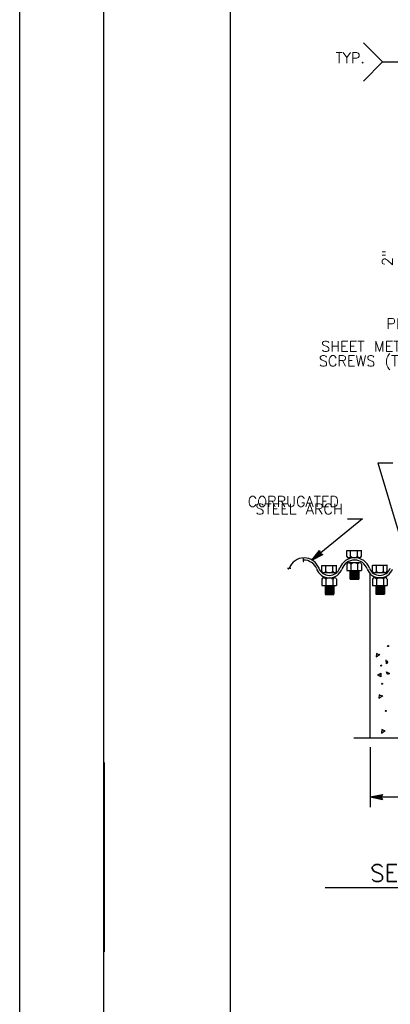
# Model space of a CAD drawing. Extents: x -18.3 to 23.7, y -15.8 to 14.2.
# Tile 2 of 19: x -18.3 to -13.9, y -9.6 to 2.1. Entities that reach past the tile are written whole.
import ezdxf
from ezdxf.enums import TextEntityAlignment as Align

# ---------------------------------------------------------------- set-up
doc = ezdxf.new("R2010")
doc.units = 0
doc.header["$MEASUREMENT"] = 0
doc.layers.add('01', color=7, linetype='CONTINUOUS')
doc.layers.add('02', color=7, linetype='CONTINUOUS')
doc.styles.add('TXT_SHX', font='txt.shx')

msp = doc.modelspace()

# ---------------------------------------------------------------- linework, layer by layer
at = {"layer": '01', "color": 7, "linetype": 'CONTINUOUS'}
for p, q in [((-18.338, -15.789), (-18.338, 14.211)), ((-17.338, -14.789), (-17.338, 13.211)), ((-15.838, -14.289), (-15.838, 12.711)), ((-14.26, 1.815), (-14.033, 1.588)), ((-14.26, 1.361), (-14.033, 1.588)), ((-14.033, 1.588), (-13.272, 1.588)), ((-14.088, -3.174), (-13.911, -3.174)), ((-14.088, -3.174), (-13.813, -4.103)), ((-14.272, -3.839), (-14.873, -4.33)), ((-14.449, -3.839), (-14.272, -3.839)), ((-14.873, -4.33), (-14.781, -4.215)), ((-14.873, -4.33), (-14.742, -4.263)), ((-14.844, -4.307), (-14.784, -4.232)), ((-14.844, -4.307), (-14.759, -4.263)), ((-14.816, -4.284), (-14.788, -4.248)), ((-14.816, -4.284), (-14.776, -4.262)), ((-14.788, -4.248), (-14.785, -4.258)), ((-14.785, -4.258), (-14.776, -4.262)), ((-14.784, -4.232), (-14.779, -4.253)), ((-14.781, -4.215), (-14.772, -4.248)), ((-14.779, -4.253), (-14.759, -4.263)), ((-14.772, -4.248), (-14.742, -4.263)), ((-14.459, -4.214), (-14.281, -4.214)), ((-14.458, -4.288), (-14.458, -4.214)), ((-14.305, -4.302), (-14.435, -4.304)), ((-14.412, -4.288), (-14.412, -4.214)), ((-14.329, -4.288), (-14.329, -4.214)), ((-14.283, -4.288), (-14.283, -4.214)), ((-14.755, -4.393), (-14.577, -4.393)), ((-14.754, -4.467), (-14.754, -4.393)), ((-14.708, -4.467), (-14.708, -4.393)), ((-14.625, -4.467), (-14.625, -4.393)), ((-14.579, -4.467), (-14.579, -4.393)), ((-14.457, -4.378), (-14.457, -4.452)), ((-14.306, -4.363), (-14.435, -4.364)), ((-14.306, -4.363), (-14.435, -4.364)), ((-14.411, -4.378), (-14.411, -4.452)), ((-14.329, -4.378), (-14.329, -4.452)), ((-14.283, -4.378), (-14.283, -4.452)), ((-14.154, -4.392), (-13.976, -4.392)), ((-14.153, -4.466), (-14.153, -4.392)), ((-14.107, -4.466), (-14.107, -4.392)), ((-14.024, -4.466), (-14.024, -4.392)), ((-13.978, -4.466), (-13.978, -4.392)), ((-14.753, -4.557), (-14.753, -4.631)), ((-14.601, -4.481), (-14.731, -4.483)), ((-14.602, -4.542), (-14.731, -4.543)), ((-14.602, -4.542), (-14.731, -4.543)), ((-14.707, -4.557), (-14.707, -4.631)), ((-14.625, -4.557), (-14.625, -4.631)), ((-14.579, -4.557), (-14.579, -4.631)), ((-14.457, -4.452), (-14.283, -4.452)), ((-14.42, -4.454), (-14.42, -4.557)), ((-14.419, -4.464), (-14.314, -4.464)), ((-14.419, -4.478), (-14.314, -4.478)), ((-14.419, -4.492), (-14.314, -4.492)), ((-14.419, -4.505), (-14.314, -4.505)), ((-14.419, -4.519), (-14.314, -4.519)), ((-14.419, -4.532), (-14.314, -4.532)), ((-14.419, -4.545), (-14.314, -4.545)), ((-14.419, -4.558), (-14.314, -4.558)), ((-14.316, -4.454), (-14.316, -4.557)), ((-14.179, -6.443), (-14.179, -4.495)), ((-14.152, -4.556), (-14.152, -4.63)), ((-14, -4.48), (-14.13, -4.482)), ((-14.001, -4.541), (-14.13, -4.542)), ((-14.001, -4.541), (-14.13, -4.542)), ((-14.106, -4.556), (-14.106, -4.63)), ((-14.024, -4.556), (-14.024, -4.63)), ((-13.978, -4.556), (-13.978, -4.63)), ((-14.753, -4.631), (-14.579, -4.631)), ((-14.716, -4.633), (-14.716, -4.736)), ((-14.715, -4.643), (-14.61, -4.643)), ((-14.715, -4.657), (-14.61, -4.657)), ((-14.715, -4.671), (-14.61, -4.671)), ((-14.612, -4.633), (-14.612, -4.736)), ((-14.152, -4.63), (-13.978, -4.63)), ((-14.115, -4.632), (-14.115, -4.735)), ((-14.114, -4.642), (-14.009, -4.642)), ((-14.114, -4.656), (-14.009, -4.656)), ((-14.114, -4.67), (-14.009, -4.67)), ((-14.011, -4.632), (-14.011, -4.735)), ((-14.715, -4.684), (-14.61, -4.684)), ((-14.715, -4.698), (-14.61, -4.698)), ((-14.715, -4.711), (-14.61, -4.711)), ((-14.715, -4.724), (-14.61, -4.724)), ((-14.715, -4.737), (-14.61, -4.737)), ((-14.114, -4.683), (-14.009, -4.683)), ((-14.114, -4.697), (-14.009, -4.697)), ((-14.114, -4.71), (-14.009, -4.71)), ((-14.114, -4.723), (-14.009, -4.723)), ((-14.114, -4.736), (-14.009, -4.736)), ((-14.375, -6.443), (-13.56, -6.443)), ((-14.179, -6.553), (-14.179, -7.264)), ((-17.337, -6.734), (-17.337, -8.984)), ((-14.179, -7.144), (-14.035, -7.113)), ((-14.142, -7.144), (-14.048, -7.124)), ((-14.106, -7.144), (-14.061, -7.134)), ((-14.061, -7.134), (-14.065, -7.144)), ((-14.048, -7.124), (-14.057, -7.144)), ((-14.035, -7.113), (-14.049, -7.144)), ((-14.179, -7.144), (-12.679, -7.144)), ((-14.179, -7.144), (-14.035, -7.175)), ((-14.142, -7.144), (-14.048, -7.164)), ((-14.106, -7.144), (-14.061, -7.153)), ((-14.065, -7.144), (-14.061, -7.153)), ((-14.057, -7.144), (-14.048, -7.164)), ((-14.049, -7.144), (-14.035, -7.175)), ((-14.713, -8.221), (-12.004, -8.221))]:
    msp.add_line(p, q, dxfattribs=at)
for centre, radius, start, end in [((-14.964, -4.492), 0.188, 20.016, 159.984), ((-14.365, -4.49), 0.188, 20.016, 159.984), ((-14.434, -4.277), 0.0253, 205.1602, 336.4829), ((-14.371, -4.237), 0.0643, 231.0772, 310.5659), ((-14.306, -4.275), 0.0253, 205.1602, 336.4829), ((-14.965, -4.49), 0.16, 20.016, 92.6898), ((-14.665, -4.381), 0.16, 200.016, 339.984), ((-14.665, -4.381), 0.131, 200.016, 339.984), ((-14.365, -4.49), 0.16, 20.016, 159.984), ((-14.434, -4.388), 0.0253, 25.1602, 156.4829), ((-14.369, -4.426), 0.0643, 51.0772, 130.5659), ((-14.305, -4.386), 0.0253, 25.1602, 156.4829), ((-14.065, -4.381), 0.16, 200.016, 339.984), ((-14.065, -4.381), 0.131, 200.016, 339.984), ((-14.73, -4.456), 0.0253, 205.1602, 336.4829), ((-14.73, -4.567), 0.0253, 25.1602, 156.4829), ((-14.667, -4.416), 0.0643, 231.0772, 310.5659), ((-14.665, -4.605), 0.0643, 51.0772, 130.5659), ((-14.602, -4.454), 0.0253, 205.1602, 336.4829), ((-14.601, -4.565), 0.0253, 25.1602, 156.4829), ((-14.129, -4.455), 0.0253, 205.1602, 336.4829), ((-14.129, -4.566), 0.0253, 25.1602, 156.4829), ((-14.066, -4.415), 0.0643, 231.0772, 310.5659), ((-14.064, -4.604), 0.0643, 51.0772, 130.5659), ((-14.001, -4.453), 0.0253, 205.1602, 336.4829), ((-14, -4.564), 0.0253, 25.1602, 156.4829)]:
    msp.add_arc(centre, radius, start, end, dxfattribs=at)
for centre, major_axis, ratio, start_param, end_param in [((-14.975, -4.323), (-0.0025, 0.008), 0.66415, 3.141593, 6.283185), ((-15.149, -4.424), (-0.00816, 0.00337), 0.958518, 0, 3.141593), ((-15.133, -4.431), (0.00816, -0.00337), 0.958518, 0, 3.141593), ((-14.97, -4.339), (0.0025, -0.008), 0.66415, 3.141593, 6.283185)]:
    msp.add_ellipse(centre, major_axis=major_axis, ratio=ratio, start_param=start_param, end_param=end_param, dxfattribs=at)
at = {"layer": '02', "color": 7, "linetype": 'CONTINUOUS'}
for points in [[(-14.066, -5.458), (-14.106, -5.438), (-14.11, -5.479), (-14.066, -5.448)], [(-13.985, -5.526), (-13.972, -5.546), (-13.985, -5.563), (-13.992, -5.516)], [(-14.086, -5.694), (-14.052, -5.674), (-14.052, -5.718), (-14.093, -5.694)], [(-14.032, -5.95), (-14.072, -5.93), (-14.076, -5.971), (-14.032, -5.94)], [(-14.002, -6.364), (-14.042, -6.344), (-14.046, -6.385), (-14.002, -6.354)]]:
    msp.add_lwpolyline(points, dxfattribs=at)
msp.add_lwpolyline([(-13.985, -5.657), (-13.951, -5.677), (-13.975, -5.688)], close=True, dxfattribs=at)
for centre in [(-13.968, -5.351), (-14.049, -5.583), (-14.039, -5.799), (-13.995, -6.122)]:
    msp.add_circle(centre, 0.0065, dxfattribs=at)

# ---------------------------------------------------------------- texts
at = {"layer": '01', "color": 7, "linetype": 'CONTINUOUS', "style": 'TXT_SHX'}
for s, p in [('TYP.', (-14.591, 1.575)), ('CORRUGATED', (-15.633, -3.697))]:
    msp.add_text(s, height=0.125, dxfattribs=at).set_placement(p)
msp.add_text('2"', height=0.125, rotation=90, dxfattribs=at).set_placement((-13.915, -0.741), align=Align.CENTER)
for s, height, p in [('PLATE', 0.125, (-13.743, -1.583)), ('SHEET METAL', 0.125, (-14.197, -1.852)), ('SCREWS (TYP.)', 0.125, (-14.149, -2.026)), ('STEEL ARCH', 0.125, (-15.023, -3.785)), ('SECTION', 0.2, (-13.632, -8.148))]:
    msp.add_text(s, height=height, dxfattribs=at).set_placement(p, align=Align.CENTER)

doc.saveas('drawing.dxf')
